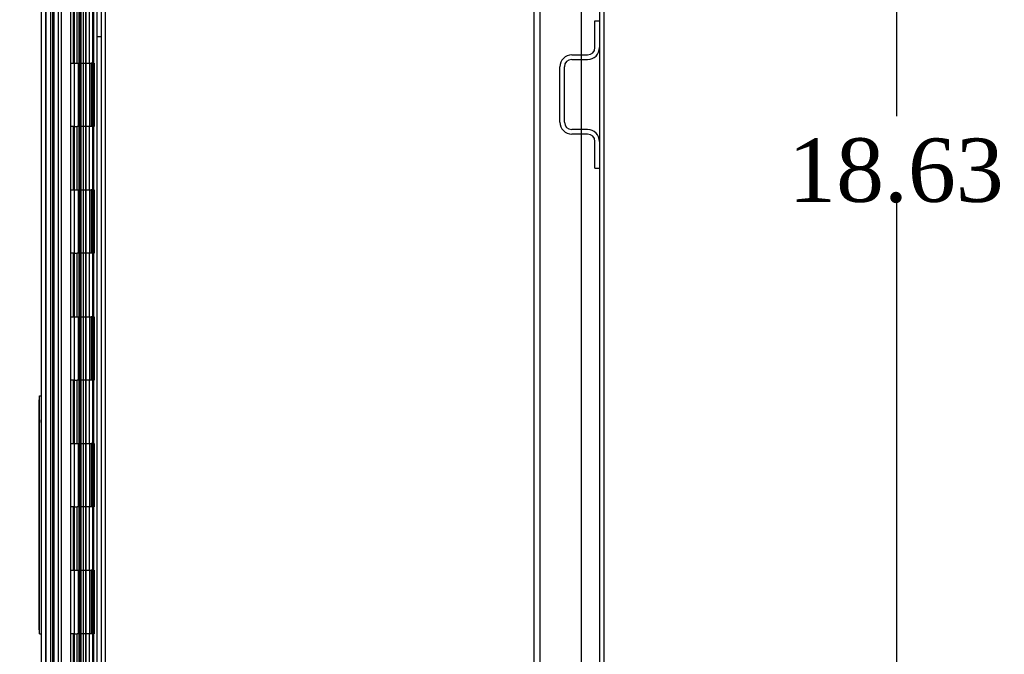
# Model space of a CAD drawing. Header units: inches. Extents: x 1 to 240, y -1 to 159.
# Tile 73 of 108: x 118 to 133, y 85 to 95. Entities that reach past the tile are written whole.
import ezdxf
from ezdxf.enums import TextEntityAlignment as Align
from ezdxf.lldxf.tags import DXFTag

# ---------------------------------------------------------------- set-up
doc = ezdxf.new("R2010")
doc.units = ezdxf.units.IN
doc.header["$MEASUREMENT"] = 0
for name, color, linetype in [('COM40682', 7, 'Continuous'), ('COM43544', 7, 'Continuous'), ('COM43576', 7, 'Continuous'), ('COM55702-16', 7, 'Continuous'), ('COM55702-31', 7, 'Continuous'), ('COM70219', 7, 'Continuous'), ('COM70657-17', 7, 'Continuous'), ('COM70658-11', 7, 'Continuous'), ('COM70662-38C', 7, 'Continuous'), ('Default', 7, 'Continuous'), ('HNG10620-38B', 7, 'Continuous'), ('HNG10620-38P', 7, 'Continuous'), ('LAB20180', 7, 'Continuous')]:
    doc.layers.add(name, color=color, linetype=linetype)
doc.styles.add('SEACAD_Times_New_Roman', font='times.ttf')
tags = doc.linetypes.add('HIDDEN2', pattern=[0.1875, 0.125, -0.0625]).pattern_tags.tags
tags[6:7] = [DXFTag(74, 4), DXFTag(75, 0), DXFTag(340, '0'), DXFTag(46, 0.0), DXFTag(50, 0.0), DXFTag(44, 0.0), DXFTag(45, 0.0)]
tags[4:5] = [DXFTag(74, 4), DXFTag(75, 0), DXFTag(340, '0'), DXFTag(46, 0.0), DXFTag(50, 0.0), DXFTag(44, 0.0), DXFTag(45, 0.0)]
doc.dimstyles.new('HAMMOND_(STH_-_240x160)', dxfattribs={"dimtxt": 1, "dimasz": 1.25, "dimexe": 0.5, "dimexo": 0.5, "dimgap": 0.25, "dimtad": 0, "dimtih": 1, "dimtoh": 1, "dimzin": 0, "dimdsep": 46, "dimtxsty": 'SEACAD_Times_New_Roman', "dimblk1": '_SE_FILLED', "dimblk2": '_SE_FILLED', "dimsah": 1, "dimcen": 0.5, "dimadec": 0, "dimazin": 0, "dimtfac": 0.8, "dimtofl": 0, "dimtmove": 0, "dimatfit": 3, "dimfxl": 1, "dimtolj": 1, "dimtzin": 0, "dimarcsym": 0})

# ---------------------------------------------------------------- blocks, each defined once
blk = doc.blocks.new('SE3')
at = {"layer": 'COM40682', "color": 7, "linetype": 'HIDDEN2'}
for p, q in [((125.619, 65.2), (125.619, 101.697)), ((125.714, 65.2), (125.714, 101.697)), ((126.369, 65.45), (126.369, 101.447))]:
    blk.add_line(p, q, dxfattribs=at)
at = {"layer": 'COM43544', "color": 7, "linetype": 'Continuous'}
blk.add_line((126.723, 62.557), (126.723, 104.341), dxfattribs=at)
at = {"layer": 'COM43576', "color": 7, "linetype": 'Continuous'}
for p, q in [((118.723, 104.342), (118.723, 62.556)), ((126.651, 104.377), (126.651, 62.521))]:
    blk.add_line(p, q, dxfattribs=at)
at = {"layer": 'COM43576', "color": 7, "linetype": 'HIDDEN2'}
for p, q in [((118.795, 104.342), (118.795, 62.556)), ((118.045, 103.195), (118.045, 63.702)), ((118.117, 103.195), (118.117, 63.702)), ((118.723, 94.871), (118.795, 94.871))]:
    blk.add_line(p, q, dxfattribs=at)
at = {"layer": 'COM55702-16', "color": 7, "linetype": 'HIDDEN2'}
for p, q in [((126.579, 94.694), (126.579, 95.116)), ((126.579, 95.116), (126.651, 95.116)), ((126.214, 94.579), (126.464, 94.579)), ((126.214, 94.507), (126.464, 94.507)), ((126.026, 93.516), (126.026, 94.391)), ((126.098, 93.516), (126.098, 94.391)), ((126.464, 93.401), (126.214, 93.401)), ((126.464, 93.329), (126.214, 93.329)), ((126.579, 92.791), (126.579, 93.213)), ((126.579, 92.791), (126.651, 92.791))]:
    blk.add_line(p, q, dxfattribs=at)
for centre, radius, start, end in [((126.214, 94.391), 0.188, 90, 180), ((126.464, 94.694), 0.188, 270, 0), ((126.464, 94.694), 0.115, 270, 0), ((126.214, 94.391), 0.116, 90, 180), ((126.214, 93.516), 0.187, 180, 270), ((126.214, 93.516), 0.115, 180, 270), ((126.464, 93.213), 0.188, 0, 90), ((126.464, 93.213), 0.116, 0, 90)]:
    blk.add_arc(centre, radius, start, end, dxfattribs=at)
at = {"layer": 'COM55702-31', "color": 7, "linetype": 'HIDDEN2'}
for p, q in [((117.992, 101.949), (117.992, 64.949)), ((118.473, 101.949), (118.473, 64.949)), ((118.545, 101.949), (118.545, 64.949))]:
    blk.add_line(p, q, dxfattribs=at)
at = {"layer": 'COM70219', "color": 7, "linetype": 'HIDDEN2'}
for p, q in [((117.921, 64.014), (117.921, 102.884)), ((117.922, 64.014), (117.922, 102.884)), ((117.924, 64.014), (117.924, 102.884)), ((118.17, 64.014), (118.17, 102.884))]:
    blk.add_line(p, q, dxfattribs=at)
at = {"layer": 'COM70657-17', "color": 7, "linetype": 'Continuous'}
for p, q in [((117.848, 103.435), (117.848, 63.463)), ((118.66, 103.471), (118.66, 63.427))]:
    blk.add_line(p, q, dxfattribs=at)
at = {"layer": 'COM70657-17', "color": 7, "linetype": 'HIDDEN2'}
for p, q in [((117.92, 103.435), (117.92, 63.463)), ((118.442, 103.471), (118.442, 63.427))]:
    blk.add_line(p, q, dxfattribs=at)
at = {"layer": 'COM70658-11', "color": 7, "linetype": 'HIDDEN2'}
for p, q in [((118.675, 83.841), (118.675, 99.547)), ((118.863, 65.324), (118.863, 96.385))]:
    blk.add_line(p, q, dxfattribs=at)
at = {"layer": 'COM70662-38C', "color": 7, "linetype": 'HIDDEN2'}
for p, q in [((118.028, 102.449), (118.028, 64.449)), ((118.456, 64.449), (118.456, 102.449)), ((118.516, 64.449), (118.516, 102.449)), ((118.357, 94.449), (118.357, 95.449)), ((118.414, 94.449), (118.414, 95.449)), ((118.308, 94.449), (118.314, 94.449)), ((118.308, 94.449), (118.308, 93.449)), ((118.314, 94.449), (118.357, 94.449)), ((118.357, 94.449), (118.414, 94.449)), ((118.368, 94.449), (118.368, 93.449)), ((118.431, 94.449), (118.431, 93.449)), ((118.431, 94.449), (118.615, 94.449)), ((118.443, 94.449), (118.443, 93.449)), ((118.556, 93.449), (118.556, 94.449)), ((118.616, 93.449), (118.616, 94.449)), ((118.314, 93.449), (118.308, 93.449)), ((118.357, 93.449), (118.314, 93.449)), ((118.357, 93.449), (118.414, 93.449)), ((118.357, 92.449), (118.357, 93.449)), ((118.414, 92.449), (118.414, 93.449)), ((118.615, 93.449), (118.431, 93.449)), ((118.308, 92.449), (118.314, 92.449)), ((118.308, 92.449), (118.308, 91.449)), ((118.314, 92.449), (118.357, 92.449)), ((118.357, 92.449), (118.414, 92.449)), ((118.368, 92.449), (118.368, 91.449)), ((118.431, 92.449), (118.431, 91.449)), ((118.431, 92.449), (118.615, 92.449)), ((118.443, 92.449), (118.443, 91.449)), ((118.556, 91.449), (118.556, 92.449)), ((118.616, 91.449), (118.616, 92.449)), ((118.314, 91.449), (118.308, 91.449)), ((118.357, 91.449), (118.314, 91.449)), ((118.357, 91.449), (118.414, 91.449)), ((118.357, 90.449), (118.357, 91.449)), ((118.414, 90.449), (118.414, 91.449)), ((118.615, 91.449), (118.431, 91.449)), ((118.308, 90.449), (118.314, 90.449)), ((118.308, 90.449), (118.308, 89.449)), ((118.314, 90.449), (118.357, 90.449)), ((118.357, 90.449), (118.414, 90.449)), ((118.368, 90.449), (118.368, 89.449)), ((118.431, 90.449), (118.431, 89.449)), ((118.431, 90.449), (118.615, 90.449)), ((118.443, 90.449), (118.443, 89.449)), ((118.556, 89.449), (118.556, 90.449)), ((118.616, 89.449), (118.616, 90.449)), ((118.314, 89.449), (118.308, 89.449)), ((118.357, 89.449), (118.314, 89.449)), ((118.357, 89.449), (118.414, 89.449)), ((118.357, 88.449), (118.357, 89.449)), ((118.414, 88.449), (118.414, 89.449)), ((118.615, 89.449), (118.431, 89.449)), ((118.308, 88.449), (118.314, 88.449)), ((118.308, 88.449), (118.308, 87.449)), ((118.314, 88.449), (118.357, 88.449)), ((118.357, 88.449), (118.414, 88.449)), ((118.368, 88.449), (118.368, 87.449)), ((118.431, 88.449), (118.431, 87.449)), ((118.431, 88.449), (118.615, 88.449)), ((118.443, 88.449), (118.443, 87.449)), ((118.556, 87.449), (118.556, 88.449)), ((118.616, 87.449), (118.616, 88.449)), ((118.314, 87.449), (118.308, 87.449)), ((118.357, 87.449), (118.314, 87.449)), ((118.357, 87.449), (118.414, 87.449)), ((118.357, 86.449), (118.357, 87.449)), ((118.414, 86.449), (118.414, 87.449)), ((118.615, 87.449), (118.431, 87.449)), ((118.308, 86.449), (118.314, 86.449)), ((118.308, 86.449), (118.308, 85.449)), ((118.314, 86.449), (118.357, 86.449)), ((118.357, 86.449), (118.414, 86.449)), ((118.368, 86.449), (118.368, 85.449)), ((118.431, 86.449), (118.431, 85.449)), ((118.431, 86.449), (118.615, 86.449)), ((118.443, 86.449), (118.443, 85.449)), ((118.556, 85.449), (118.556, 86.449)), ((118.616, 85.449), (118.616, 86.449)), ((118.314, 85.449), (118.308, 85.449)), ((118.357, 85.449), (118.314, 85.449)), ((118.357, 85.449), (118.414, 85.449)), ((118.357, 84.449), (118.357, 85.449)), ((118.414, 84.449), (118.414, 85.449)), ((118.615, 85.449), (118.431, 85.449))]:
    blk.add_line(p, q, dxfattribs=at)
at = {"layer": 'HNG10620-38B', "color": 7, "linetype": 'HIDDEN2'}
for p, q in [((118.663, 64.449), (118.663, 102.449)), ((118.308, 95.449), (118.308, 94.449)), ((118.368, 95.449), (118.368, 94.449)), ((118.552, 94.449), (118.552, 95.449)), ((118.609, 94.449), (118.609, 95.449)), ((118.308, 94.449), (118.314, 94.449)), ((118.414, 94.449), (118.609, 94.449)), ((118.615, 94.449), (118.637, 94.449)), ((118.68, 94.449), (118.637, 94.449)), ((118.637, 94.449), (118.637, 93.449)), ((118.68, 94.449), (118.68, 93.449)), ((118.314, 93.449), (118.308, 93.449)), ((118.308, 93.449), (118.308, 92.449)), ((118.368, 93.449), (118.368, 92.449)), ((118.609, 93.449), (118.414, 93.449)), ((118.552, 92.449), (118.552, 93.449)), ((118.609, 92.449), (118.609, 93.449)), ((118.637, 93.449), (118.615, 93.449)), ((118.68, 93.449), (118.637, 93.449)), ((118.308, 92.449), (118.314, 92.449)), ((118.414, 92.449), (118.609, 92.449)), ((118.615, 92.449), (118.637, 92.449)), ((118.68, 92.449), (118.637, 92.449)), ((118.637, 92.449), (118.637, 91.449)), ((118.68, 92.449), (118.68, 91.449)), ((118.314, 91.449), (118.308, 91.449)), ((118.308, 91.449), (118.308, 90.449)), ((118.368, 91.449), (118.368, 90.449)), ((118.609, 91.449), (118.414, 91.449)), ((118.552, 90.449), (118.552, 91.449)), ((118.609, 90.449), (118.609, 91.449)), ((118.637, 91.449), (118.615, 91.449)), ((118.68, 91.449), (118.637, 91.449)), ((118.308, 90.449), (118.314, 90.449)), ((118.414, 90.449), (118.609, 90.449)), ((118.615, 90.449), (118.637, 90.449)), ((118.68, 90.449), (118.637, 90.449)), ((118.637, 90.449), (118.637, 89.449)), ((118.68, 90.449), (118.68, 89.449)), ((118.314, 89.449), (118.308, 89.449)), ((118.308, 89.449), (118.308, 88.449)), ((118.368, 89.449), (118.368, 88.449)), ((118.609, 89.449), (118.414, 89.449)), ((118.552, 88.449), (118.552, 89.449)), ((118.609, 88.449), (118.609, 89.449)), ((118.637, 89.449), (118.615, 89.449)), ((118.68, 89.449), (118.637, 89.449)), ((118.308, 88.449), (118.314, 88.449)), ((118.414, 88.449), (118.609, 88.449)), ((118.615, 88.449), (118.637, 88.449)), ((118.68, 88.449), (118.637, 88.449)), ((118.637, 88.449), (118.637, 87.449)), ((118.68, 88.449), (118.68, 87.449)), ((118.314, 87.449), (118.308, 87.449)), ((118.308, 87.449), (118.308, 86.449)), ((118.368, 87.449), (118.368, 86.449)), ((118.609, 87.449), (118.414, 87.449)), ((118.552, 86.449), (118.552, 87.449)), ((118.609, 86.449), (118.609, 87.449)), ((118.637, 87.449), (118.615, 87.449)), ((118.68, 87.449), (118.637, 87.449)), ((118.308, 86.449), (118.314, 86.449)), ((118.414, 86.449), (118.609, 86.449)), ((118.615, 86.449), (118.637, 86.449)), ((118.68, 86.449), (118.637, 86.449)), ((118.637, 86.449), (118.637, 85.449)), ((118.68, 86.449), (118.68, 85.449)), ((118.314, 85.449), (118.308, 85.449)), ((118.308, 85.449), (118.308, 84.449)), ((118.368, 85.449), (118.368, 84.449)), ((118.609, 85.449), (118.414, 85.449)), ((118.552, 84.449), (118.552, 85.449)), ((118.609, 84.449), (118.609, 85.449)), ((118.637, 85.449), (118.615, 85.449)), ((118.68, 85.449), (118.637, 85.449))]:
    blk.add_line(p, q, dxfattribs=at)
at = {"layer": 'HNG10620-38P', "color": 7, "linetype": 'HIDDEN2'}
for p, q in [((118.368, 102.01), (118.368, 64.449)), ((118.556, 64.449), (118.556, 102.01))]:
    blk.add_line(p, q, dxfattribs=at)
at = {"layer": 'LAB20180', "color": 7, "linetype": 'Continuous'}
for p, q in [((117.813, 89.136), (117.818, 89.136)), ((117.813, 89.011), (117.813, 89.136)), ((117.818, 85.449), (117.818, 89.199)), ((117.818, 89.199), (117.848, 89.199)), ((117.813, 85.637), (117.813, 89.011)), ((117.813, 88.986), (117.813, 88.986)), ((117.813, 88.866), (117.813, 88.866)), ((117.813, 88.837), (117.813, 88.837)), ((117.813, 88.717), (117.813, 88.717)), ((117.813, 88.481), (117.813, 88.481)), ((117.813, 88.381), (117.813, 88.381)), ((117.813, 88.342), (117.813, 88.342)), ((117.813, 88.242), (117.813, 88.242)), ((117.813, 88.203), (117.813, 88.203)), ((117.813, 88.103), (117.813, 88.103)), ((117.813, 88.064), (117.813, 88.064)), ((117.813, 87.964), (117.813, 87.964)), ((117.813, 87.925), (117.813, 87.925)), ((117.813, 87.87), (117.813, 87.87)), ((117.813, 87.87), (117.813, 87.87)), ((117.813, 87.825), (117.813, 87.825)), ((117.813, 87.786), (117.813, 87.786)), ((117.813, 87.686), (117.813, 87.686)), ((117.813, 87.647), (117.813, 87.647)), ((117.813, 87.547), (117.813, 87.547)), ((117.813, 87.508), (117.813, 87.508)), ((117.813, 87.408), (117.813, 87.408)), ((117.813, 87.369), (117.813, 87.369)), ((117.813, 87.269), (117.813, 87.269)), ((117.813, 87.019), (117.813, 87.019)), ((117.813, 86.894), (117.813, 86.894)), ((117.813, 86.864), (117.813, 86.864)), ((117.813, 86.739), (117.813, 86.739)), ((117.813, 86.549), (117.813, 86.549)), ((117.813, 86.456), (117.813, 86.456)), ((117.813, 86.454), (117.813, 86.454)), ((117.813, 86.417), (117.813, 86.417)), ((117.813, 86.322), (117.813, 86.322)), ((117.813, 86.284), (117.813, 86.284)), ((117.813, 86.19), (117.813, 86.19)), ((117.813, 86.058), (117.813, 86.058)), ((117.813, 86.02), (117.813, 86.02)), ((117.813, 85.968), (117.813, 85.968)), ((117.813, 85.968), (117.813, 85.968)), ((117.813, 85.925), (117.813, 85.925)), ((117.813, 85.888), (117.813, 85.888)), ((117.813, 85.793), (117.813, 85.793)), ((117.813, 85.75), (117.813, 85.75)), ((117.813, 85.698), (117.813, 85.698)), ((117.813, 85.655), (117.813, 85.655)), ((117.813, 85.511), (117.813, 85.637)), ((117.813, 85.511), (117.818, 85.511)), ((117.818, 85.449), (117.848, 85.449))]:
    blk.add_line(p, q, dxfattribs=at)
at = {"layer": 'LAB20180', "color": 7, "linetype": 'HIDDEN2'}
for p, q in [((117.813, 89.113), (117.818, 89.113)), ((117.819, 88.986), (117.813, 88.986)), ((117.813, 88.984), (117.818, 88.984)), ((117.819, 88.973), (117.813, 88.973)), ((117.813, 88.972), (117.818, 88.972)), ((117.813, 88.971), (117.818, 88.971)), ((117.813, 88.96), (117.818, 88.96)), ((117.813, 88.935), (117.818, 88.935)), ((117.813, 88.933), (117.818, 88.933)), ((117.813, 88.929), (117.818, 88.929)), ((117.813, 88.921), (117.818, 88.921)), ((117.813, 88.921), (117.818, 88.921)), ((117.813, 88.92), (117.818, 88.92)), ((117.813, 88.915), (117.818, 88.915)), ((117.813, 88.893), (117.818, 88.893)), ((117.813, 88.882), (117.818, 88.882)), ((117.813, 88.879), (117.819, 88.879)), ((117.813, 88.868), (117.818, 88.868)), ((117.813, 88.866), (117.819, 88.866)), ((117.819, 88.837), (117.813, 88.837)), ((117.813, 88.835), (117.818, 88.835)), ((117.813, 88.824), (117.818, 88.824)), ((117.819, 88.824), (117.813, 88.824)), ((117.813, 88.823), (117.818, 88.823)), ((117.813, 88.822), (117.818, 88.822)), ((117.818, 88.823), (117.818, 88.784)), ((117.818, 88.822), (117.818, 88.78)), ((117.818, 88.822), (117.818, 88.78)), ((117.813, 88.786), (117.818, 88.786)), ((117.813, 88.784), (117.818, 88.784)), ((117.813, 88.78), (117.818, 88.78)), ((117.813, 88.772), (117.818, 88.772)), ((117.813, 88.772), (117.818, 88.772)), ((117.813, 88.771), (117.818, 88.771)), ((117.813, 88.767), (117.818, 88.767)), ((117.813, 88.767), (117.818, 88.767)), ((117.813, 88.767), (117.818, 88.767)), ((117.813, 88.754), (117.818, 88.754)), ((117.813, 88.733), (117.818, 88.733)), ((117.813, 88.732), (117.818, 88.732)), ((117.813, 88.731), (117.819, 88.731)), ((117.813, 88.73), (117.819, 88.73)), ((117.813, 88.719), (117.818, 88.719)), ((117.813, 88.717), (117.819, 88.717)), ((117.813, 88.634), (117.818, 88.634)), ((117.813, 88.624), (117.818, 88.624)), ((117.819, 88.481), (117.813, 88.481)), ((117.813, 88.479), (117.818, 88.479)), ((117.819, 88.47), (117.813, 88.47)), ((117.819, 88.47), (117.813, 88.47)), ((117.813, 88.469), (117.818, 88.469)), ((117.813, 88.469), (117.818, 88.469)), ((117.813, 88.468), (117.818, 88.468)), ((117.813, 88.459), (117.818, 88.459)), ((117.813, 88.452), (117.818, 88.452)), ((117.813, 88.451), (117.818, 88.451)), ((117.813, 88.438), (117.818, 88.438)), ((117.813, 88.437), (117.818, 88.437)), ((117.813, 88.427), (117.818, 88.427)), ((117.813, 88.427), (117.818, 88.427)), ((117.813, 88.426), (117.818, 88.426)), ((117.813, 88.422), (117.818, 88.422)), ((117.813, 88.415), (117.818, 88.415)), ((117.813, 88.414), (117.818, 88.414)), ((117.813, 88.412), (117.818, 88.412)), ((117.813, 88.403), (117.818, 88.403)), ((117.813, 88.394), (117.818, 88.394)), ((117.813, 88.393), (117.819, 88.393)), ((117.813, 88.392), (117.819, 88.392)), ((117.813, 88.392), (117.819, 88.392)), ((117.813, 88.383), (117.818, 88.383)), ((117.813, 88.381), (117.819, 88.381)), ((117.818, 88.437), (117.818, 88.469)), ((117.819, 88.342), (117.813, 88.342)), ((117.813, 88.34), (117.818, 88.34)), ((117.819, 88.331), (117.813, 88.331)), ((117.819, 88.331), (117.813, 88.331)), ((117.819, 88.331), (117.813, 88.331)), ((117.813, 88.33), (117.818, 88.33)), ((117.813, 88.33), (117.818, 88.33)), ((117.813, 88.329), (117.818, 88.329)), ((117.813, 88.329), (117.818, 88.329)), ((117.813, 88.314), (117.818, 88.314)), ((117.813, 88.313), (117.818, 88.313)), ((117.813, 88.312), (117.818, 88.312)), ((117.813, 88.311), (117.818, 88.311)), ((117.813, 88.301), (117.818, 88.301)), ((117.813, 88.301), (117.818, 88.301)), ((117.813, 88.299), (117.818, 88.299)), ((117.813, 88.298), (117.818, 88.298)), ((117.813, 88.294), (117.818, 88.294)), ((117.813, 88.293), (117.818, 88.293)), ((117.813, 88.292), (117.818, 88.292)), ((117.813, 88.289), (117.818, 88.289)), ((117.813, 88.288), (117.818, 88.288)), ((117.813, 88.288), (117.818, 88.288)), ((117.813, 88.287), (117.818, 88.287)), ((117.813, 88.283), (117.818, 88.283)), ((117.813, 88.283), (117.818, 88.283)), ((117.813, 88.283), (117.818, 88.283)), ((117.813, 88.278), (117.818, 88.278)), ((117.813, 88.277), (117.818, 88.277)), ((117.813, 88.276), (117.818, 88.276)), ((117.813, 88.275), (117.818, 88.275)), ((117.813, 88.274), (117.818, 88.274)), ((117.813, 88.273), (117.818, 88.273)), ((117.813, 88.257), (117.818, 88.257)), ((117.813, 88.255), (117.818, 88.255)), ((117.813, 88.253), (117.819, 88.253)), ((117.813, 88.253), (117.819, 88.253)), ((117.813, 88.244), (117.818, 88.244)), ((117.813, 88.242), (117.819, 88.242)), ((117.819, 88.203), (117.813, 88.203)), ((117.813, 88.201), (117.818, 88.201)), ((117.819, 88.192), (117.813, 88.192)), ((117.813, 88.191), (117.818, 88.191)), ((117.813, 88.191), (117.818, 88.191)), ((117.813, 88.19), (117.818, 88.19)), ((117.818, 88.294), (117.818, 88.329)), ((117.818, 88.294), (117.818, 88.329)), ((117.813, 88.181), (117.818, 88.181)), ((117.813, 88.174), (117.818, 88.174)), ((117.813, 88.171), (117.818, 88.171)), ((117.813, 88.162), (117.818, 88.162)), ((117.813, 88.16), (117.818, 88.16)), ((117.813, 88.159), (117.818, 88.159)), ((117.813, 88.154), (117.818, 88.154)), ((117.813, 88.15), (117.818, 88.15)), ((117.813, 88.149), (117.818, 88.149)), ((117.813, 88.149), (117.818, 88.149)), ((117.813, 88.148), (117.818, 88.148)), ((117.813, 88.144), (117.818, 88.144)), ((117.813, 88.143), (117.818, 88.143)), ((117.813, 88.134), (117.818, 88.134)), ((117.813, 88.125), (117.818, 88.125)), ((117.813, 88.124), (117.818, 88.124)), ((117.813, 88.118), (117.818, 88.118)), ((117.813, 88.116), (117.818, 88.116)), ((117.813, 88.115), (117.819, 88.115)), ((117.813, 88.114), (117.819, 88.114)), ((117.813, 88.105), (117.818, 88.105)), ((117.813, 88.103), (117.819, 88.103)), ((117.819, 88.064), (117.813, 88.064)), ((117.813, 88.062), (117.818, 88.062)), ((117.819, 88.053), (117.813, 88.053)), ((117.819, 88.053), (117.813, 88.053)), ((117.813, 88.052), (117.818, 88.052)), ((117.813, 88.051), (117.818, 88.051)), ((117.813, 88.042), (117.818, 88.042)), ((117.813, 88.035), (117.818, 88.035)), ((117.818, 88.02), (117.818, 88.052)), ((117.818, 88.016), (117.818, 88.051)), ((117.813, 88.032), (117.818, 88.032)), ((117.813, 88.021), (117.818, 88.021)), ((117.813, 88.02), (117.818, 88.02)), ((117.813, 88.016), (117.818, 88.016)), ((117.813, 88.015), (117.818, 88.015)), ((117.813, 88.01), (117.818, 88.01)), ((117.813, 88.01), (117.818, 88.01)), ((117.813, 88.009), (117.818, 88.009)), ((117.813, 88.005), (117.818, 88.005)), ((117.813, 88.004), (117.818, 88.004)), ((117.813, 87.986), (117.818, 87.986)), ((117.813, 87.985), (117.818, 87.985)), ((117.813, 87.979), (117.818, 87.979)), ((117.813, 87.977), (117.818, 87.977)), ((117.813, 87.975), (117.819, 87.975)), ((117.813, 87.975), (117.819, 87.975)), ((117.813, 87.966), (117.818, 87.966)), ((117.813, 87.964), (117.819, 87.964)), ((117.819, 87.925), (117.813, 87.925)), ((117.813, 87.923), (117.818, 87.923)), ((117.819, 87.914), (117.813, 87.914)), ((117.813, 87.913), (117.818, 87.913)), ((117.813, 87.912), (117.818, 87.912)), ((117.813, 87.903), (117.818, 87.903)), ((117.813, 87.882), (117.818, 87.882)), ((117.813, 87.881), (117.818, 87.881)), ((117.818, 87.881), (117.818, 87.913)), ((117.818, 87.881), (117.818, 87.913)), ((117.818, 87.881), (117.818, 87.913)), ((117.818, 87.881), (117.818, 87.913)), ((117.813, 87.871), (117.818, 87.871)), ((117.813, 87.871), (117.818, 87.871)), ((117.813, 87.87), (117.818, 87.87)), ((117.819, 87.87), (117.813, 87.87)), ((117.819, 87.87), (117.813, 87.87)), ((117.813, 87.847), (117.818, 87.847)), ((117.813, 87.838), (117.818, 87.838)), ((117.813, 87.837), (117.818, 87.837)), ((117.813, 87.837), (117.819, 87.837)), ((117.813, 87.836), (117.819, 87.836)), ((117.813, 87.827), (117.818, 87.827)), ((117.813, 87.825), (117.819, 87.825)), ((117.819, 87.786), (117.813, 87.786)), ((117.813, 87.784), (117.818, 87.784)), ((117.819, 87.775), (117.813, 87.775)), ((117.819, 87.775), (117.813, 87.775)), ((117.813, 87.774), (117.818, 87.774)), ((117.813, 87.774), (117.818, 87.774)), ((117.813, 87.773), (117.818, 87.773)), ((117.813, 87.757), (117.818, 87.757)), ((117.813, 87.756), (117.818, 87.756)), ((117.813, 87.743), (117.818, 87.743)), ((117.813, 87.742), (117.818, 87.742)), ((117.813, 87.739), (117.818, 87.739)), ((117.813, 87.738), (117.818, 87.738)), ((117.813, 87.732), (117.818, 87.732)), ((117.813, 87.732), (117.818, 87.732)), ((117.813, 87.73), (117.818, 87.73)), ((117.813, 87.729), (117.818, 87.729)), ((117.813, 87.727), (117.818, 87.727)), ((117.813, 87.727), (117.818, 87.727)), ((117.818, 87.742), (117.818, 87.774)), ((117.818, 87.742), (117.818, 87.774)), ((117.818, 87.738), (117.818, 87.773)), ((117.818, 87.738), (117.818, 87.773)), ((117.818, 87.738), (117.818, 87.773)), ((117.813, 87.72), (117.818, 87.72)), ((117.813, 87.719), (117.818, 87.719)), ((117.813, 87.717), (117.818, 87.717)), ((117.813, 87.699), (117.818, 87.699)), ((117.813, 87.698), (117.819, 87.698)), ((117.813, 87.697), (117.819, 87.697)), ((117.813, 87.697), (117.819, 87.697)), ((117.813, 87.688), (117.818, 87.688)), ((117.813, 87.686), (117.819, 87.686)), ((117.819, 87.647), (117.813, 87.647)), ((117.813, 87.645), (117.818, 87.645)), ((117.819, 87.636), (117.813, 87.636)), ((117.819, 87.636), (117.813, 87.636)), ((117.819, 87.636), (117.813, 87.636)), ((117.813, 87.635), (117.818, 87.635)), ((117.813, 87.635), (117.818, 87.635)), ((117.813, 87.634), (117.818, 87.634)), ((117.813, 87.625), (117.818, 87.625)), ((117.813, 87.619), (117.818, 87.619)), ((117.813, 87.618), (117.818, 87.618)), ((117.813, 87.617), (117.818, 87.617)), ((117.813, 87.616), (117.818, 87.616)), ((117.813, 87.604), (117.818, 87.604)), ((117.813, 87.603), (117.818, 87.603)), ((117.813, 87.593), (117.818, 87.593)), ((117.813, 87.593), (117.818, 87.593)), ((117.813, 87.591), (117.818, 87.591)), ((117.813, 87.588), (117.818, 87.588)), ((117.813, 87.582), (117.818, 87.582)), ((117.813, 87.581), (117.818, 87.581)), ((117.813, 87.58), (117.818, 87.58)), ((117.813, 87.579), (117.818, 87.579)), ((117.813, 87.578), (117.818, 87.578)), ((117.813, 87.569), (117.818, 87.569)), ((117.818, 87.603), (117.818, 87.635)), ((117.813, 87.56), (117.818, 87.56)), ((117.813, 87.559), (117.819, 87.559)), ((117.813, 87.558), (117.819, 87.558)), ((117.813, 87.558), (117.819, 87.558)), ((117.813, 87.549), (117.818, 87.549)), ((117.813, 87.547), (117.819, 87.547)), ((117.813, 87.531), (117.818, 87.531)), ((117.813, 87.512), (117.818, 87.512)), ((117.819, 87.508), (117.813, 87.508)), ((117.813, 87.506), (117.818, 87.506)), ((117.819, 87.497), (117.813, 87.497)), ((117.819, 87.497), (117.813, 87.497)), ((117.813, 87.496), (117.818, 87.496)), ((117.813, 87.496), (117.818, 87.496)), ((117.813, 87.495), (117.818, 87.495)), ((117.813, 87.486), (117.818, 87.486)), ((117.813, 87.479), (117.818, 87.479)), ((117.813, 87.476), (117.818, 87.476)), ((117.813, 87.465), (117.818, 87.465)), ((117.813, 87.464), (117.818, 87.464)), ((117.813, 87.46), (117.818, 87.46)), ((117.813, 87.459), (117.818, 87.459)), ((117.813, 87.454), (117.818, 87.454)), ((117.813, 87.454), (117.818, 87.454)), ((117.813, 87.452), (117.818, 87.452)), ((117.813, 87.449), (117.818, 87.449)), ((117.813, 87.449), (117.818, 87.449)), ((117.813, 87.449), (117.818, 87.449)), ((117.813, 87.447), (117.818, 87.447)), ((117.813, 87.439), (117.818, 87.439)), ((117.813, 87.43), (117.818, 87.43)), ((117.813, 87.429), (117.818, 87.429)), ((117.813, 87.423), (117.818, 87.423)), ((117.813, 87.421), (117.818, 87.421)), ((117.813, 87.42), (117.818, 87.42)), ((117.813, 87.42), (117.819, 87.42)), ((117.813, 87.419), (117.819, 87.419)), ((117.813, 87.419), (117.819, 87.419)), ((117.818, 87.464), (117.818, 87.496)), ((117.818, 87.464), (117.818, 87.496)), ((117.818, 87.46), (117.818, 87.495)), ((117.813, 87.409), (117.818, 87.409)), ((117.813, 87.408), (117.819, 87.408)), ((117.819, 87.369), (117.813, 87.369)), ((117.813, 87.367), (117.818, 87.367)), ((117.819, 87.358), (117.813, 87.358)), ((117.813, 87.357), (117.818, 87.357)), ((117.813, 87.357), (117.818, 87.357)), ((117.813, 87.356), (117.818, 87.356)), ((117.813, 87.326), (117.818, 87.326)), ((117.813, 87.325), (117.818, 87.325)), ((117.813, 87.321), (117.818, 87.321)), ((117.813, 87.315), (117.818, 87.315)), ((117.813, 87.315), (117.818, 87.315)), ((117.813, 87.313), (117.818, 87.313)), ((117.813, 87.31), (117.818, 87.31)), ((117.813, 87.31), (117.818, 87.31)), ((117.813, 87.3), (117.818, 87.3)), ((117.813, 87.282), (117.818, 87.282)), ((117.813, 87.28), (117.819, 87.28)), ((117.813, 87.27), (117.818, 87.27)), ((117.813, 87.269), (117.819, 87.269)), ((117.818, 87.325), (117.818, 87.357)), ((117.818, 87.321), (117.818, 87.356)), ((117.819, 87.019), (117.813, 87.019)), ((117.813, 87.017), (117.818, 87.017)), ((117.819, 87.005), (117.813, 87.005)), ((117.819, 87.005), (117.813, 87.005)), ((117.813, 87.004), (117.818, 87.004)), ((117.813, 87.003), (117.818, 87.003)), ((117.813, 86.991), (117.818, 86.991)), ((117.813, 86.984), (117.818, 86.984)), ((117.813, 86.98), (117.818, 86.98)), ((117.813, 86.946), (117.818, 86.946)), ((117.813, 86.938), (117.818, 86.938)), ((117.813, 86.934), (117.818, 86.934)), ((117.813, 86.933), (117.818, 86.933)), ((117.813, 86.922), (117.818, 86.922)), ((117.813, 86.908), (117.819, 86.908)), ((117.813, 86.907), (117.819, 86.907)), ((117.813, 86.896), (117.818, 86.896)), ((117.813, 86.894), (117.819, 86.894)), ((117.819, 86.864), (117.813, 86.864)), ((117.813, 86.862), (117.818, 86.862)), ((117.819, 86.85), (117.813, 86.85)), ((117.813, 86.849), (117.818, 86.849)), ((117.813, 86.848), (117.818, 86.848)), ((117.813, 86.836), (117.818, 86.836)), ((117.813, 86.81), (117.818, 86.81)), ((117.813, 86.796), (117.818, 86.796)), ((117.813, 86.79), (117.818, 86.79)), ((117.813, 86.777), (117.818, 86.777)), ((117.813, 86.767), (117.818, 86.767)), ((117.813, 86.755), (117.818, 86.755)), ((117.813, 86.752), (117.819, 86.752)), ((117.813, 86.741), (117.818, 86.741)), ((117.813, 86.739), (117.819, 86.739)), ((117.813, 86.664), (117.818, 86.664)), ((117.813, 86.654), (117.818, 86.654)), ((117.819, 86.549), (117.813, 86.549)), ((117.813, 86.547), (117.818, 86.547)), ((117.819, 86.539), (117.813, 86.539)), ((117.813, 86.538), (117.818, 86.538)), ((117.819, 86.538), (117.813, 86.538)), ((117.819, 86.538), (117.813, 86.538)), ((117.813, 86.537), (117.818, 86.537)), ((117.813, 86.536), (117.818, 86.536)), ((117.813, 86.528), (117.818, 86.528)), ((117.813, 86.522), (117.818, 86.522)), ((117.813, 86.522), (117.818, 86.522)), ((117.813, 86.521), (117.818, 86.521)), ((117.813, 86.519), (117.818, 86.519)), ((117.813, 86.51), (117.818, 86.51)), ((117.813, 86.509), (117.818, 86.509)), ((117.813, 86.508), (117.818, 86.508)), ((117.813, 86.505), (117.818, 86.505)), ((117.813, 86.499), (117.818, 86.499)), ((117.813, 86.498), (117.818, 86.498)), ((117.813, 86.498), (117.818, 86.498)), ((117.813, 86.493), (117.818, 86.493)), ((117.813, 86.488), (117.818, 86.488)), ((117.813, 86.486), (117.818, 86.486)), ((117.813, 86.485), (117.818, 86.485)), ((117.813, 86.485), (117.818, 86.485)), ((117.813, 86.484), (117.818, 86.484)), ((117.818, 86.467), (117.818, 86.498)), ((117.813, 86.475), (117.818, 86.475)), ((117.813, 86.469), (117.818, 86.469)), ((117.813, 86.467), (117.818, 86.467)), ((117.813, 86.465), (117.819, 86.465)), ((117.813, 86.465), (117.819, 86.465)), ((117.813, 86.456), (117.818, 86.456)), ((117.813, 86.454), (117.819, 86.454)), ((117.819, 86.417), (117.813, 86.417)), ((117.813, 86.415), (117.818, 86.415)), ((117.819, 86.406), (117.813, 86.406)), ((117.813, 86.405), (117.818, 86.405)), ((117.813, 86.404), (117.818, 86.404)), ((117.813, 86.396), (117.818, 86.396)), ((117.813, 86.378), (117.818, 86.378)), ((117.813, 86.376), (117.818, 86.376)), ((117.813, 86.375), (117.818, 86.375)), ((117.813, 86.367), (117.818, 86.367)), ((117.813, 86.365), (117.818, 86.365)), ((117.813, 86.365), (117.818, 86.365)), ((117.813, 86.364), (117.818, 86.364)), ((117.813, 86.343), (117.818, 86.343)), ((117.813, 86.334), (117.818, 86.334)), ((117.813, 86.333), (117.819, 86.333)), ((117.813, 86.332), (117.819, 86.332)), ((117.818, 86.456), (117.819, 86.456)), ((117.818, 86.375), (117.818, 86.405)), ((117.813, 86.324), (117.818, 86.324)), ((117.813, 86.322), (117.819, 86.322)), ((117.819, 86.284), (117.813, 86.284)), ((117.813, 86.283), (117.818, 86.283)), ((117.819, 86.274), (117.813, 86.274)), ((117.819, 86.274), (117.813, 86.274)), ((117.819, 86.274), (117.813, 86.274)), ((117.813, 86.273), (117.818, 86.273)), ((117.813, 86.273), (117.818, 86.273)), ((117.813, 86.272), (117.818, 86.272)), ((117.813, 86.258), (117.818, 86.258)), ((117.813, 86.257), (117.818, 86.257)), ((117.813, 86.256), (117.818, 86.256)), ((117.813, 86.255), (117.818, 86.255)), ((117.813, 86.245), (117.818, 86.245)), ((117.813, 86.244), (117.818, 86.244)), ((117.813, 86.244), (117.818, 86.244)), ((117.813, 86.243), (117.818, 86.243)), ((117.813, 86.24), (117.818, 86.24)), ((117.813, 86.235), (117.818, 86.235)), ((117.813, 86.233), (117.818, 86.233)), ((117.813, 86.233), (117.818, 86.233)), ((117.813, 86.232), (117.818, 86.232)), ((117.813, 86.23), (117.818, 86.23)), ((117.813, 86.229), (117.818, 86.229)), ((117.813, 86.223), (117.818, 86.223)), ((117.813, 86.222), (117.818, 86.222)), ((117.813, 86.221), (117.818, 86.221)), ((117.813, 86.22), (117.818, 86.22)), ((117.813, 86.219), (117.818, 86.219)), ((117.813, 86.202), (117.818, 86.202)), ((117.813, 86.201), (117.819, 86.201)), ((117.813, 86.201), (117.819, 86.201)), ((117.813, 86.2), (117.819, 86.2)), ((117.813, 86.191), (117.818, 86.191)), ((117.813, 86.19), (117.819, 86.19)), ((117.813, 86.151), (117.818, 86.151)), ((117.813, 86.141), (117.818, 86.141)), ((117.813, 86.14), (117.818, 86.14)), ((117.813, 86.135), (117.818, 86.135)), ((117.813, 86.131), (117.818, 86.131)), ((117.813, 86.118), (117.818, 86.118)), ((117.813, 86.112), (117.818, 86.112)), ((117.813, 86.11), (117.818, 86.11)), ((117.813, 86.107), (117.818, 86.107)), ((117.813, 86.101), (117.818, 86.101)), ((117.813, 86.101), (117.818, 86.101)), ((117.813, 86.1), (117.818, 86.1)), ((117.813, 86.096), (117.818, 86.096)), ((117.813, 86.079), (117.818, 86.079)), ((117.813, 86.07), (117.818, 86.07)), ((117.813, 86.069), (117.819, 86.069)), ((117.813, 86.059), (117.818, 86.059)), ((117.813, 86.058), (117.819, 86.058)), ((117.813, 86.041), (117.818, 86.041)), ((117.813, 86.034), (117.818, 86.034)), ((117.813, 86.024), (117.818, 86.024)), ((117.819, 86.02), (117.813, 86.02)), ((117.813, 86.018), (117.818, 86.018)), ((117.818, 86.11), (117.818, 86.141)), ((117.818, 86.11), (117.818, 86.141)), ((117.818, 86.11), (117.818, 86.141)), ((117.818, 86.107), (117.818, 86.14)), ((117.818, 86.107), (117.818, 86.14)), ((117.819, 86.01), (117.813, 86.01)), ((117.819, 86.009), (117.813, 86.009)), ((117.819, 86.009), (117.813, 86.009)), ((117.813, 86.008), (117.818, 86.008)), ((117.813, 86.008), (117.818, 86.008)), ((117.813, 86.005), (117.818, 86.005)), ((117.813, 86.004), (117.818, 86.004)), ((117.813, 85.999), (117.818, 85.999)), ((117.813, 85.993), (117.818, 85.993)), ((117.813, 85.993), (117.818, 85.993)), ((117.813, 85.992), (117.818, 85.992)), ((117.813, 85.99), (117.818, 85.99)), ((117.813, 85.98), (117.818, 85.98)), ((117.813, 85.979), (117.818, 85.979)), ((117.813, 85.978), (117.818, 85.978)), ((117.813, 85.969), (117.818, 85.969)), ((117.813, 85.969), (117.818, 85.969)), ((117.813, 85.968), (117.818, 85.968)), ((117.819, 85.968), (117.813, 85.968)), ((117.819, 85.968), (117.813, 85.968)), ((117.813, 85.959), (117.818, 85.959)), ((117.813, 85.957), (117.818, 85.957)), ((117.813, 85.956), (117.818, 85.956)), ((117.813, 85.956), (117.818, 85.956)), ((117.813, 85.946), (117.818, 85.946)), ((117.813, 85.94), (117.818, 85.94)), ((117.813, 85.938), (117.818, 85.938)), ((117.813, 85.936), (117.819, 85.936)), ((117.813, 85.936), (117.819, 85.936)), ((117.813, 85.927), (117.818, 85.927)), ((117.813, 85.925), (117.819, 85.925)), ((117.819, 85.888), (117.813, 85.888)), ((117.813, 85.886), (117.818, 85.886)), ((117.813, 85.877), (117.818, 85.877)), ((117.819, 85.877), (117.813, 85.877)), ((117.819, 85.877), (117.813, 85.877)), ((117.813, 85.876), (117.818, 85.876)), ((117.813, 85.875), (117.818, 85.875)), ((117.813, 85.873), (117.818, 85.873)), ((117.813, 85.871), (117.818, 85.871)), ((117.813, 85.871), (117.818, 85.871)), ((117.813, 85.867), (117.818, 85.867)), ((117.818, 85.978), (117.818, 86.008)), ((117.818, 85.978), (117.818, 86.008)), ((117.818, 85.846), (117.818, 85.876)), ((117.818, 85.843), (117.818, 85.875)), ((117.818, 85.843), (117.818, 85.875)), ((117.813, 85.86), (117.818, 85.86)), ((117.813, 85.86), (117.818, 85.86)), ((117.813, 85.854), (117.818, 85.854)), ((117.813, 85.847), (117.818, 85.847)), ((117.813, 85.846), (117.818, 85.846)), ((117.813, 85.843), (117.818, 85.843)), ((117.813, 85.837), (117.818, 85.837)), ((117.813, 85.836), (117.818, 85.836)), ((117.813, 85.835), (117.818, 85.835)), ((117.813, 85.832), (117.818, 85.832)), ((117.813, 85.832), (117.818, 85.832)), ((117.813, 85.825), (117.818, 85.825)), ((117.813, 85.824), (117.818, 85.824)), ((117.813, 85.822), (117.818, 85.822)), ((117.813, 85.82), (117.818, 85.82)), ((117.813, 85.814), (117.818, 85.814)), ((117.813, 85.811), (117.818, 85.811)), ((117.813, 85.811), (117.818, 85.811)), ((117.813, 85.808), (117.818, 85.808)), ((117.813, 85.806), (117.818, 85.806)), ((117.813, 85.805), (117.818, 85.805)), ((117.813, 85.805), (117.818, 85.805)), ((117.813, 85.804), (117.819, 85.804)), ((117.813, 85.804), (117.819, 85.804)), ((117.813, 85.803), (117.819, 85.803)), ((117.813, 85.799), (117.818, 85.799)), ((117.813, 85.796), (117.818, 85.796)), ((117.813, 85.795), (117.818, 85.795)), ((117.813, 85.793), (117.819, 85.793)), ((117.813, 85.788), (117.818, 85.788)), ((117.819, 85.75), (117.813, 85.75)), ((117.813, 85.748), (117.818, 85.748)), ((117.813, 85.739), (117.818, 85.739)), ((117.819, 85.739), (117.813, 85.739)), ((117.819, 85.739), (117.813, 85.739)), ((117.813, 85.738), (117.818, 85.738)), ((117.813, 85.738), (117.818, 85.738)), ((117.813, 85.735), (117.818, 85.735)), ((117.813, 85.734), (117.818, 85.734)), ((117.813, 85.729), (117.818, 85.729)), ((117.813, 85.723), (117.818, 85.723)), ((117.813, 85.722), (117.818, 85.722)), ((117.813, 85.709), (117.818, 85.709)), ((117.813, 85.709), (117.818, 85.709)), ((117.813, 85.708), (117.818, 85.708)), ((117.818, 85.705), (117.818, 85.738)), ((117.818, 85.708), (117.818, 85.738)), ((117.818, 85.708), (117.818, 85.738)), ((117.813, 85.705), (117.818, 85.705)), ((117.813, 85.699), (117.818, 85.699)), ((117.813, 85.699), (117.818, 85.699)), ((117.819, 85.698), (117.813, 85.698)), ((117.813, 85.697), (117.818, 85.697)), ((117.813, 85.694), (117.818, 85.694)), ((117.813, 85.694), (117.818, 85.694)), ((117.813, 85.687), (117.818, 85.687)), ((117.813, 85.686), (117.818, 85.686)), ((117.813, 85.685), (117.818, 85.685)), ((117.813, 85.676), (117.818, 85.676)), ((117.813, 85.67), (117.818, 85.67)), ((117.813, 85.668), (117.818, 85.668)), ((117.813, 85.666), (117.819, 85.666)), ((117.813, 85.666), (117.819, 85.666)), ((117.813, 85.657), (117.818, 85.657)), ((117.813, 85.655), (117.819, 85.655)), ((117.813, 85.534), (117.818, 85.534))]:
    blk.add_line(p, q, dxfattribs=at)
blk = doc.blocks.new('DMBLK3295')
at = {"layer": 'Default', "linetype": 'Continuous'}
for points in [[(105.635, 101.824), (106.052, 101.824), (105.843, 103.074)], [(105.635, 65.074), (105.843, 63.824), (106.052, 65.074)]]:
    blk.add_hatch(color=7, dxfattribs=at).paths.add_polyline_path(points)
at = {"layer": 'Default', "color": 7, "linetype": 'Continuous'}
for p, q in [((117.92, 103.074), (105.343, 103.074)), ((105.843, 103.074), (105.843, 84.299)), ((105.843, 79.599), (105.843, 63.824)), ((118.045, 63.824), (105.343, 63.824))]:
    blk.add_line(p, q, dxfattribs=at)
at = {"layer": 'Default', "color": 7, "linetype": 'Continuous', "style": 'SEACAD_Times_New_Roman'}
for s, p in [('39.25', (104.137, 83.949)), ('DOOR', (103.746, 82.449)), ('OPENING', (102.597, 80.949))]:
    blk.add_text(s, height=1, dxfattribs=at).set_placement(p, align=Align.TOP_LEFT)
blk = doc.blocks.new('_SE_FILLED')
at = {"color": 0}
blk.add_line((0, 0), (-1, 0), dxfattribs=at)
blk.add_solid([(0, 0), (-1, -0.1665), (-1, 0.1665), (0, 0)], dxfattribs=at)
blk = doc.blocks.new('DMBLK3317')
at = {"layer": 'Default', "linetype": 'Continuous'}
for points in [[(131.541, 100.824), (131.333, 102.074), (131.125, 100.824)], [(131.541, 84.699), (131.125, 84.699), (131.333, 83.449)]]:
    blk.add_hatch(color=7, dxfattribs=at).paths.add_polyline_path(points)
at = {"layer": 'Default', "color": 7, "linetype": 'Continuous'}
for p, q in [((126.314, 102.074), (131.833, 102.074)), ((131.333, 102.074), (131.333, 93.611)), ((131.333, 92.261), (131.333, 83.449)), ((126.314, 83.449), (131.833, 83.449))]:
    blk.add_line(p, q, dxfattribs=at)
at = {"layer": 'Default', "color": 7, "linetype": 'Continuous', "style": 'SEACAD_Times_New_Roman'}
blk.add_text('18.63', height=1, dxfattribs=at).set_placement((129.627, 93.261), align=Align.TOP_LEFT)

msp = doc.modelspace()

# ---------------------------------------------------------------- block references
at = {"layer": 'Default'}
msp.add_blockref('SE3', (0, 0), dxfattribs=at)

# ---------------------------------------------------------------- dimensions: what is measured, and where the dimension line sits
at = {"layer": 'Default', "color": 7, "linetype": 'Continuous'}
for base, p1, p2, angle, text, picture, middle in [((105.843, 103.074), (118.42, 103.074), (118.545, 63.824), 270.1823, '\\A1;<>\\PDOOR\\XOPENING', 'DMBLK3295', (105.843, 83.449)), ((131.332860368, 102.073842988), (125.814362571, 102.073842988), (125.814362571, 83.448842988), 270, '\\A1;<>', 'DMBLK3317', (131.332860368, 92.76134294))]:
    dim = msp.add_linear_dim(base=base, p1=p1, p2=p2, angle=angle, text=text, dimstyle='HAMMOND_(STH_-_240x160)', dxfattribs=at)
    dim.commit()
    dim.dimension.update_dxf_attribs({"geometry": picture, "text_midpoint": middle, "dimtype": 161})

doc.saveas('drawing.dxf')
